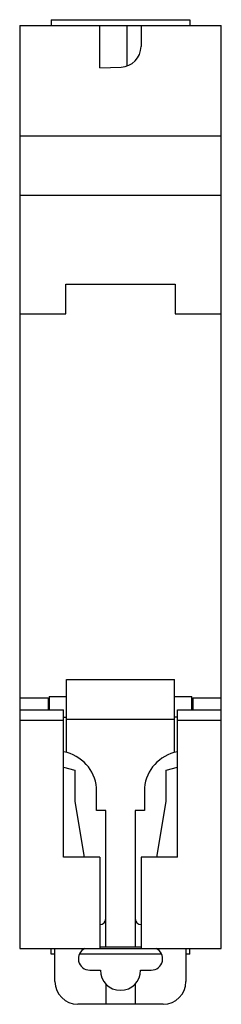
# Model space of a CAD drawing. Header units: millimetres. Extents: x 27 to 44.7, y 6.7 to 93.1.
import ezdxf

# ---------------------------------------------------------------- set-up
doc = ezdxf.new("R2010")
doc.units = ezdxf.units.MM
doc.header["$LTSCALE"] = 6.526729
doc.layers.get('0').update_dxf_attribs({"linetype": 'CONTINUOUS'})

msp = doc.modelspace()

# ---------------------------------------------------------------- linework, layer by layer
at = {"color": 7, "linetype": 'Continuous'}
for p, q in [((27.038, 92.579), (27.038, 11.579)), ((27.038, 92.579), (44.738, 92.579)), ((29.788, 93.079), (29.788, 92.579)), ((29.788, 93.079), (41.988, 93.079)), ((34.088, 88.853), (34.088, 92.579)), ((36.488, 89.071), (36.488, 92.579)), ((37.688, 92.579), (37.688, 90.717)), ((41.988, 93.079), (41.988, 92.579)), ((44.738, 11.579), (44.738, 92.579)), ((34.088, 88.853), (35.951, 88.918)), ((27.038, 82.879), (44.738, 82.879)), ((27.038, 77.679), (44.738, 77.679)), ((31.088, 67.279), (31.088, 69.879)), ((31.088, 69.879), (40.688, 69.879)), ((40.688, 69.879), (40.688, 67.279)), ((27.038, 67.279), (31.088, 67.279)), ((40.688, 67.279), (44.738, 67.279)), ((31.138, 35.179), (40.638, 35.179)), ((31.138, 28.777), (31.138, 35.179)), ((40.638, 28.777), (40.638, 35.179)), ((27.038, 33.579), (29.538, 33.579)), ((29.538, 33.579), (29.538, 32.519)), ((29.638, 33.679), (31.138, 33.679)), ((29.638, 33.679), (29.638, 32.519)), ((40.638, 33.679), (42.138, 33.679)), ((42.138, 32.519), (42.138, 33.679)), ((42.238, 33.579), (44.738, 33.579)), ((42.238, 33.579), (42.238, 32.519)), ((27.038, 32.519), (30.888, 32.519)), ((30.888, 19.579), (30.888, 32.519)), ((40.888, 32.519), (44.738, 32.519)), ((40.888, 19.579), (40.888, 32.519)), ((27.038, 31.619), (30.888, 31.619)), ((30.888, 31.879), (31.138, 31.879)), ((40.638, 31.679), (31.138, 31.679)), ((40.888, 31.879), (40.638, 31.879)), ((40.888, 31.619), (44.738, 31.619)), ((31.194, 28.762), (30.888, 28.844)), ((40.888, 28.844), (40.582, 28.762)), ((30.888, 27.498), (31.888, 27.23)), ((31.888, 27.23), (31.888, 24.479)), ((39.888, 27.23), (40.888, 27.498)), ((39.888, 24.479), (39.888, 27.23)), ((33.788, 23.679), (33.788, 25.382)), ((37.988, 25.382), (37.988, 23.679)), ((31.888, 24.479), (32.694, 19.579)), ((39.083, 19.579), (39.888, 24.479)), ((34.588, 23.679), (33.788, 23.679)), ((34.588, 11.679), (34.588, 23.679)), ((37.988, 23.679), (37.188, 23.679)), ((37.188, 23.679), (37.188, 11.679)), ((34.088, 19.579), (30.888, 19.579)), ((34.088, 19.579), (34.088, 11.579)), ((40.888, 19.579), (37.688, 19.579)), ((37.688, 19.579), (37.688, 11.579)), ((27.038, 11.579), (44.738, 11.579)), ((29.788, 11.079), (29.788, 11.579)), ((30.138, 8.679), (30.138, 11.579)), ((37.688, 11.679), (34.088, 11.679)), ((41.638, 11.579), (41.638, 8.679)), ((41.988, 11.079), (41.988, 11.579)), ((30.138, 11.079), (29.788, 11.079)), ((39.478, 11.079), (32.299, 11.079)), ((41.988, 11.079), (41.638, 11.079)), ((33.188, 9.679), (34.119, 9.679)), ((37.657, 9.679), (38.588, 9.679)), ((34.588, 8.479), (34.588, 6.679)), ((37.188, 8.479), (37.188, 6.679)), ((39.638, 6.679), (32.138, 6.679))]:
    msp.add_line(p, q, dxfattribs=at)
for centre, radius, start, end in [((35.888, 90.717), 1.8, 272, 360), ((30.288, 25.382), 3.5, 0, 75), ((41.488, 25.382), 3.5, 105, 180), ((34.088, 14.179), 0.5, 270.15017, 360), ((37.688, 14.179), 0.5, 180, 269.84983), ((33.188, 10.679), 1, 115.03006, 270), ((38.588, 10.679), 1, 270, 64.96994), ((35.888, 9.679), 1.769, 180, 360), ((32.138, 8.679), 2, 180, 270), ((39.638, 8.679), 2, 270, 360)]:
    msp.add_arc(centre, radius, start, end, dxfattribs=at)

doc.saveas('drawing.dxf')
